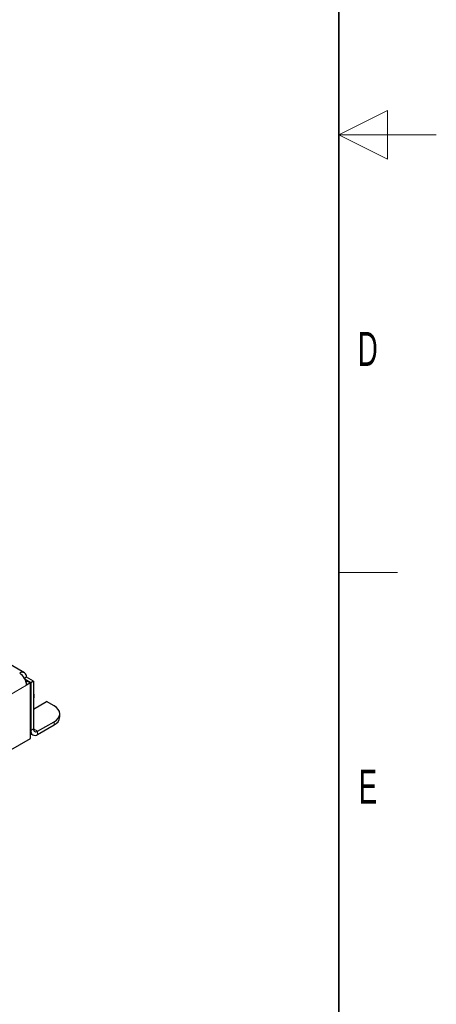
# Model space of a CAD drawing. Header units: millimetres. Extents: x 5 to 418, y 2 to 292.
# Tile 19 of 23: x 375 to 418, y 58 to 159. Entities that reach past the tile are written whole.
import ezdxf

# ---------------------------------------------------------------- set-up
doc = ezdxf.new("R2010")
doc.units = ezdxf.units.MM
doc.layers.add('SLD-0', color=7, linetype='Continuous')
doc.styles.add('SLDTEXTSTYLE0', font='TXT', dxfattribs={"width": 0.605})

msp = doc.modelspace()

# ---------------------------------------------------------------- linework, layer by layer
at = {"color": 7, "linetype": 'Continuous', "lineweight": 25}
for p, q in [((375.6918, 91.9539), (366.8646, 97.0497)), ((375.899, 91.496), (375.6919, 91.3765)), ((376.3232, 90.9245), (375.7576, 91.2511)), ((376.6061, 91.0878), (375.899, 91.496)), ((376.0262, 91.0796), (375.8568, 90.9818)), ((376.3091, 90.9164), (375.899, 90.6796)), ((376.0262, 91.0796), (376.3091, 90.9164)), ((376.3091, 85.2006), (376.3091, 90.9164)), ((376.6061, 91.0878), (376.3232, 90.9245)), ((376.3232, 90.9245), (376.3232, 86.0253)), ((376.6061, 91.0878), (376.6061, 86.1886)), ((376.6768, 89.7399), (376.6061, 89.7807)), ((376.6768, 89.7399), (376.6061, 89.699)), ((376.6768, 89.4132), (376.6061, 89.3724)), ((376.6768, 89.4132), (376.6768, 89.7399)), ((376.6061, 88.2295), (377.9496, 89.0051)), ((378.7274, 88.5561), (377.9496, 89.0051)), ((379.3132, 87.413), (379.3132, 87.7397)), ((377.0303, 85.9436), (378.7274, 86.9232)), ((377.0303, 85.6169), (378.7274, 86.5966)), ((333.0624, 60.2348), (376.3091, 85.2006)), ((376.3091, 85.6952), (376.5304, 85.5674))]:
    msp.add_line(p, q, dxfattribs=at)
at = {"color": 7, "linetype": 'Continuous', "lineweight": 18}
for p, q in [((363.5246, 83.536), (375.899, 90.6796)), ((376.3232, 86.0253), (376.6061, 86.1886)), ((377.0303, 85.9436), (376.6061, 86.1885)), ((378.7274, 86.5966), (378.7274, 86.9232)), ((376.3232, 86.0253), (376.3091, 86.0334)), ((377.0303, 85.9436), (377.0303, 85.6169))]:
    msp.add_line(p, q, dxfattribs=at)
at = {"color": 7, "linetype": 'Continuous', "lineweight": 25, "flags": 128}
msp.add_lwpolyline([(378.7274, 86.9232), (378.9761, 87.0982), (379.1609, 87.2978), (379.2747, 87.5144), (379.3132, 87.7397), (379.2747, 87.9649), (379.1609, 88.1815), (378.9761, 88.3811), (378.7274, 88.5561)], dxfattribs=at)
at = {"color": 7, "linetype": 'Continuous', "lineweight": 25}
for centre, radius, start, end in [((375.4679, 91.5659), 0.4367, 350.785963, 129.203285), ((374.3637, 90.6097), 1.5368, 2.605478, 57.394522), ((378.3122, 87.5129), 1.0059, 294.374658, 354.305201), ((376.8647, 86.1466), 0.262, 170.785963, 309.203285), ((376.7543, 85.9554), 0.4367, 170.785963, 309.203285)]:
    msp.add_arc(centre, radius, start, end, dxfattribs=at)
at = {"layer": 'SLD-0', "lineweight": 35}
msp.add_line((408, 12), (408, 282.5), dxfattribs=at)
at = {"layer": 'SLD-0', "lineweight": 18}
for p, q in [((413, 149.75), (408, 147.25)), ((413, 144.75), (413, 149.75)), ((418, 147.25), (408, 147.25)), ((408, 147.25), (413, 144.75)), ((408, 102.25), (414, 102.25))]:
    msp.add_line(p, q, dxfattribs=at)

# ---------------------------------------------------------------- texts
at = {"layer": 'SLD-0', "char_height": 3.5, "attachment_point": 2, "style": 'SLDTEXTSTYLE0'}
for s, insert in [('D', (410.9597, 127.0011)), ('E', (410.9816, 82.0011))]:
    msp.add_mtext(s, dxfattribs=dict(at, insert=insert))

doc.saveas('drawing.dxf')
